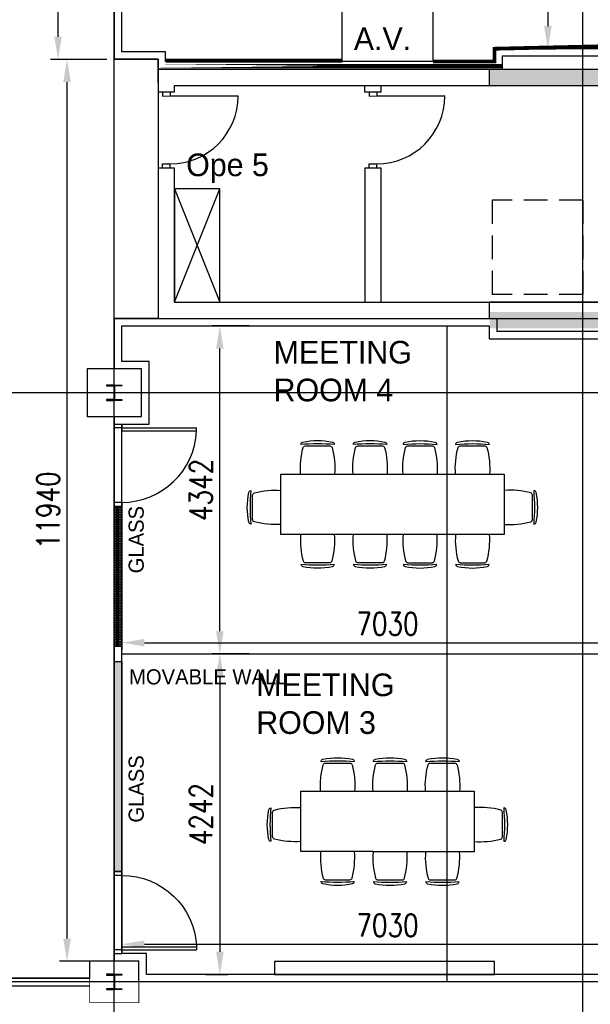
# Model space of a CAD drawing. Header units: millimetres. Extents: x -312551 to 250764, y -35891 to 59426.
# Tile 134 of 256: x -60460 to -52913, y -3087 to 9949. Entities that reach past the tile are written whole.
import ezdxf

# ---------------------------------------------------------------- set-up
doc = ezdxf.new("R2010")
doc.units = ezdxf.units.MM
doc.header["$LTSCALE"] = 2.5
doc.linetypes.add('DASHED2', pattern=[0.375, 0.25, -0.125])
for name, color, linetype in [('FO-00 - FURN$0$FURNITURE', 22, 'Continuous'), ('NF ARCH', 4, 'Continuous'), ('NF-AS BUILT', 7, 'Continuous'), ('NF-AS BUILT DIMS', 4, 'Continuous'), ('NF-GRIDS', 252, 'Continuous'), ('NF-RC', 3, 'Continuous'), ('NF-Steel columns', 6, 'Continuous'), ('NF-TEXT', 1, 'Continuous'), ('REGUS-FURNITURE', 40, 'Continuous'), ('Service ducts', 2, 'Continuous')]:
    doc.layers.add(name, color=color, linetype=linetype)
doc.layers.add('HATCH', color=4, linetype='Continuous', lineweight=13)
doc.styles.add('ROMANS', font='romans.shx', dxfattribs={"width": 0.8})
doc.linetypes.add('ZIGZAG', pattern='A,0.00254,-5.08,[131,ltypeshp.shx,S=5.08,R=0,X=-5.08,Y=0],-10.16,[131,ltypeshp.shx,S=5.08,R=180,X=5.08,Y=0],-5.08', length=20.32254)
doc.dimstyles.new('100NFDIM', dxfattribs={"dimscale": 100, "dimtxt": 3, "dimasz": 3, "dimexe": 1, "dimexo": 1, "dimgap": 1, "dimtad": 1, "dimdec": 0, "dimdsep": 46, "dimtxsty": 'ROMANS', "dimcen": 3, "dimclrd": 4, "dimclre": 4, "dimclrt": 1, "dimaunit": 1, "dimadec": 0, "dimazin": 0, "dimtfac": 1, "dimtdec": 0, "dimtmove": 0, "dimatfit": 3, "dimfxl": 0, "dimtolj": 1, "dimarcsym": 0})
pattern_1 = [(0, (-207992.777, 0), (0, 31.75), []), (0, (-207992.777, 15.875), (0, 31.75), [15.875, -7.9375])]

# ---------------------------------------------------------------- blocks, each defined once
blk = doc.blocks.new('Door')
at = {"layer": 'REGUS-FURNITURE'}
for p, q in [((0, 0), (0.1, 0)), ((0, 0), (0, -0.05)), ((0.1, 0), (0.1, -0.09)), ((0.1, -0.05), (0, -0.05)), ((0.1, -0.05), (1.09, -0.05)), ((0.1, -0.09), (1.09, -0.09)), ((1.09, -0.09), (1.09, -0.05)), ((0.1, -1.036), (0, -1.036)), ((0, -1.086), (0, -1.036)), ((0.1, -1.036), (0.1, -1.086)), ((0, -1.086), (0.1, -1.086))]:
    blk.add_line(p, q, dxfattribs=at)
blk.add_arc((0.1, -0.045), 0.991, 270, 357.3974, dxfattribs=at)
blk = doc.blocks.new('*D167')
at = {"layer": 'Defpoints', "color": 0}
for p in [(-57813, 5894), (-57323, 5894), (-57323, 1552)]:
    blk.add_point(p, dxfattribs=at)
at = {"layer": 'NF-AS BUILT DIMS', "color": 4, "lineweight": -2}
for p, q in [((-57423, 5894), (-57913, 5894)), ((-57813, 1852), (-57813, 5594)), ((-57423, 1552), (-57913, 1552))]:
    blk.add_line(p, q, dxfattribs=at)
at = {"layer": 'NF-AS BUILT DIMS', "color": 4}
for points in [[(-57863, 5594), (-57763, 5594), (-57813, 5894)], [(-57863, 1852), (-57763, 1852), (-57813, 1552)]]:
    blk.add_solid(points, dxfattribs=at)
at = {"layer": 'NF-AS BUILT DIMS', "color": 1, "insert": (-58063, 3723), "char_height": 300, "attachment_point": 5, "rotation": 90, "style": 'ROMANS'}
blk.add_mtext('\\A1;4342', dxfattribs=at)
blk = doc.blocks.new('*D168')
at = {"layer": 'Defpoints', "color": 0}
for p in [(-59110, 2071), (-52080, 2071), (-52080, 1701)]:
    blk.add_point(p, dxfattribs=at)
at = {"layer": 'NF-AS BUILT DIMS', "color": 4, "lineweight": -2}
for p, q in [((-59110, 1971), (-59110, 1601)), ((-52080, 1971), (-52080, 1601)), ((-58810, 1701), (-52380, 1701))]:
    blk.add_line(p, q, dxfattribs=at)
at = {"layer": 'NF-AS BUILT DIMS', "color": 4}
for points in [[(-58810, 1751), (-58810, 1651), (-59110, 1701)], [(-52380, 1751), (-52380, 1651), (-52080, 1701)]]:
    blk.add_solid(points, dxfattribs=at)
at = {"layer": 'NF-AS BUILT DIMS', "color": 1, "insert": (-55595, 1951), "char_height": 300, "attachment_point": 5, "style": 'ROMANS'}
blk.add_mtext('\\A1;7030', dxfattribs=at)
blk = doc.blocks.new('*D172')
at = {"layer": 'Defpoints', "color": 0}
for p in [(-57813, 1552), (-58099, -2691), (-57813, -2691)]:
    blk.add_point(p, dxfattribs=at)
at = {"layer": 'NF-AS BUILT DIMS', "color": 4, "lineweight": -2}
for p, q in [((-57813, 1252), (-57813, -2391)), ((-57999, -2691), (-57713, -2691))]:
    blk.add_line(p, q, dxfattribs=at)
at = {"layer": 'NF-AS BUILT DIMS', "color": 4}
for points in [[(-57863, 1252), (-57763, 1252), (-57813, 1552)], [(-57863, -2391), (-57763, -2391), (-57813, -2691)]]:
    blk.add_solid(points, dxfattribs=at)
at = {"layer": 'NF-AS BUILT DIMS', "color": 1, "insert": (-58063, -569), "char_height": 300, "attachment_point": 5, "rotation": 90, "style": 'ROMANS'}
blk.add_mtext('\\A1;4242', dxfattribs=at)
blk = doc.blocks.new('*D173')
at = {"layer": 'Defpoints', "color": 0}
for p in [(-53892, 28016), (-53892, 9564), (-53474, 9564)]:
    blk.add_point(p, dxfattribs=at)
at = {"layer": 'NF-AS BUILT DIMS', "color": 4, "lineweight": -2}
for p, q in [((-53792, 28016), (-53374, 28016)), ((-53474, 27716), (-53474, 9864)), ((-53792, 9564), (-53374, 9564))]:
    blk.add_line(p, q, dxfattribs=at)
at = {"layer": 'NF-AS BUILT DIMS', "color": 4}
for points in [[(-53524, 27716), (-53424, 27716), (-53474, 28016)], [(-53524, 9864), (-53424, 9864), (-53474, 9564)]]:
    blk.add_solid(points, dxfattribs=at)
at = {"layer": 'NF-AS BUILT DIMS', "color": 1, "insert": (-53724, 18790), "char_height": 300, "attachment_point": 5, "rotation": 90, "style": 'ROMANS'}
blk.add_mtext('\\A1;18452', dxfattribs=at)
blk = doc.blocks.new('*D177')
at = {"layer": 'Defpoints', "color": 0}
for p in [(-59110, -728), (-52080, -728), (-52080, -2291)]:
    blk.add_point(p, dxfattribs=at)
at = {"layer": 'NF-AS BUILT', "color": 4, "lineweight": -2}
for p, q in [((-59110, -828), (-59110, -2391)), ((-52080, -828), (-52080, -2391)), ((-58810, -2291), (-52380, -2291))]:
    blk.add_line(p, q, dxfattribs=at)
at = {"layer": 'NF-AS BUILT', "color": 4}
for points in [[(-58810, -2241), (-58810, -2341), (-59110, -2291)], [(-52380, -2241), (-52380, -2341), (-52080, -2291)]]:
    blk.add_solid(points, dxfattribs=at)
at = {"layer": 'NF-AS BUILT', "color": 1, "insert": (-55595, -2041), "char_height": 300, "attachment_point": 5, "style": 'ROMANS'}
blk.add_mtext('\\A1;7030', dxfattribs=at)
blk = doc.blocks.new('FO-00 - FURN$0$CHAIR')
at = {"layer": 'FO-00 - FURN$0$FURNITURE'}
for p, q in [((-284, 271), (-284, 272)), ((-310, 216), (-537, -16)), ((-592, -42), (-591, -43))]:
    blk.add_line(p, q, dxfattribs=at)
for centre, radius, start, end in [((228, -536), 981, 124.1013, 147.1632), ((1439, -1722), 2636, 130.8442, 140.4203), ((-305, 251), 30, 45.6322, 124.1013), ((-288, 195), 30, 60.471, 135.6322), ((-803, -714), 1075, 41.6185, 60.471), ((-571, -21), 30, 147.1632, 225.6322), ((-515, -37), 30, 135.6322, 210.7935), ((382, 498, 0), 1075, 210.7935, 229.646)]:
    blk.add_arc(centre, radius, start, end, dxfattribs=at)
blk = doc.blocks.new('table-8')
at = {"layer": 'FO-00 - FURN$0$FURNITURE'}
for p, q in [((164052, 2609), (164052, 3409)), ((164052, 3409), (165008, 3409)), ((165008, 3408), (166346, 3408)), ((166346, 3408), (166346, 2608)), ((165008, 2609), (164052, 2609)), ((166346, 2608), (165008, 2608))]:
    blk.add_line(p, q, dxfattribs=at)
at = {"layer": 'FO-00 - FURN$0$FURNITURE', "xscale": -1}
for p, rotation in [((164315, 3409, 0), 45.62262316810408), ((165008, 3408, 0), 45.62262316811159), ((165702, 3408, 0), 45.62262316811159), ((164052, 2743, 0), 135.6226231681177)]:
    blk.add_blockref('FO-00 - FURN$0$CHAIR', p, dxfattribs=dict(at, rotation=rotation))
at = {"layer": 'FO-00 - FURN$0$FURNITURE'}
for p, rotation in [((166346, 2743, 0), 224.3582078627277), ((164314, 2609, 0), 134.3582078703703), ((165008, 2608, 0), 134.3582078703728), ((165702, 2608, 0), 134.3582078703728)]:
    blk.add_blockref('FO-00 - FURN$0$CHAIR', p, dxfattribs=dict(at, rotation=rotation))
blk = doc.blocks.new('table-10')
at = {"layer": 'FO-00 - FURN$0$FURNITURE'}
for p, q in [((159679, 2609), (159679, 3409)), ((159679, 3409), (161084, 3408)), ((161084, 3408), (162634, 3408)), ((162634, 3408), (162634, 2608)), ((161084, 2608), (159679, 2609)), ((162634, 2608), (161084, 2608))]:
    blk.add_line(p, q, dxfattribs=at)
at = {"layer": 'FO-00 - FURN$0$FURNITURE', "xscale": -1}
for p, rotation in [((159941, 3409, 0), 45.62262316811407), ((160635, 3409, 0), 45.62262316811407), ((161296, 3408, 0), 45.62262316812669), ((161990, 3408, 0), 45.62262316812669), ((159679, 2743, 0), 135.6226231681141)]:
    blk.add_blockref('FO-00 - FURN$0$CHAIR', p, dxfattribs=dict(at, rotation=rotation))
at = {"layer": 'FO-00 - FURN$0$FURNITURE'}
for p, rotation in [((162634, 2743, 0), 224.3582078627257), ((159941, 2609, 0), 134.3582078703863), ((160635, 2609, 0), 134.3582078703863), ((161296, 2608, 0), 134.3582078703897), ((161990, 2608, 0), 134.3582078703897)]:
    blk.add_blockref('FO-00 - FURN$0$CHAIR', p, dxfattribs=dict(at, rotation=rotation))
blk = doc.blocks.new('*D229')
at = {"color": 4, "lineweight": -2, "ltscale": 500000}
for p, q in [((-59310, 9424), (-59934, 9424)), ((-59834, -2216), (-59834, 9124)), ((-59310, -2516), (-59934, -2516))]:
    blk.add_line(p, q, dxfattribs=at)
at = {"color": 4, "ltscale": 500000}
for points in [[(-59884, 9124), (-59784, 9124), (-59834, 9424)], [(-59884, -2216), (-59784, -2216), (-59834, -2516)]]:
    blk.add_solid(points, dxfattribs=at)
at = {"layer": 'Defpoints', "color": 0, "ltscale": 500000}
for p in [(-59834, 9424), (-59210, 9424), (-59210, -2516)]:
    blk.add_point(p, dxfattribs=at)
at = {"color": 1, "ltscale": 500000, "insert": (-60084, 3454), "char_height": 300, "attachment_point": 5, "rotation": 90, "style": 'ROMANS'}
blk.add_mtext('\\A1;11940', dxfattribs=at)
blk = doc.blocks.new('*D230')
at = {"color": 4, "lineweight": -2, "ltscale": 500000}
for p, q in [((-59310, 36209), (-60053, 36209)), ((-59953, 9724), (-59953, 35909)), ((-59310, 9424), (-60053, 9424))]:
    blk.add_line(p, q, dxfattribs=at)
at = {"color": 4, "ltscale": 500000}
for points in [[(-60003, 35909), (-59903, 35909), (-59953, 36209)], [(-60003, 9724), (-59903, 9724), (-59953, 9424)]]:
    blk.add_solid(points, dxfattribs=at)
at = {"layer": 'Defpoints', "color": 0, "ltscale": 500000}
for p in [(-59953, 36209), (-59210, 36209), (-59210, 9424)]:
    blk.add_point(p, dxfattribs=at)
at = {"color": 1, "ltscale": 500000, "insert": (-60203, 22817), "char_height": 300, "attachment_point": 5, "rotation": 90, "style": 'ROMANS'}
blk.add_mtext('\\A1;26785', dxfattribs=at)

msp = doc.modelspace()

# ---------------------------------------------------------------- hatches: boundary and pattern name
at = {"ltscale": 500000}
h = msp.add_hatch(dxfattribs=at)
h.set_pattern_fill('BRASS', color=8, scale=5, style=0)
h.set_pattern_definition(pattern_1)
h.paths.add_polyline_path([(-59110, 3508.5), (-59210, 3508.5), (-59210, 1652), (-59110, 1652)])
h = msp.add_hatch(dxfattribs=at)
h.set_pattern_fill('BRASS', color=8, scale=5, style=0)
h.set_pattern_definition(pattern_1)
h.paths.add_polyline_path([(-59210, -1329.5), (-59110, -1329.5), (-59110, 1452), (-59210, 1452)])
at = {"layer": 'HATCH'}
h = msp.add_hatch(dxfattribs=at)
h.set_pattern_fill('AR-CONC', color=8, scale=20, style=0)
h.set_pattern_definition([(50, (-2279514.51, -4242329.36), (143.4520365, -12.550427), [15, -165]), (355, (-2279514.51, -4242329.36), (-27.7502667, 150.4384267), [12, -132]), (100.4514, (-2279502.56, -4242330.4), (115.7018763, 137.8879084), [12.748038, -140.2284224]), (46.1842, (-2279514.51, -4242289.36), (213.44821, -33.103803), [22.5, -247.5]), (96.6356, (-2279496.73, -4242292.12), (186.932541, 194.823574), [19.122058, -210.3426]), (351.1842, (-2279514.51, -4242289.36), (186.932389, 194.82372), [18, -198]), (21, (-2279494.51, -4242299.36), (119.3814104, -80.523778), [15, -165]), (326, (-2279494.51, -4242299.36), (48.6630664, 145.030009), [12, -132]), (71.4514, (-2279484.57, -4242306.07), (168.0445257, 64.5060993), [12.748038, -140.2284224]), (37.5, (-2279514.514, -4242329.356), (2.43197106, 66.57877077), [0, -130.4, 0, -134, 0, -132.5]), (7.5, (-2279514.514, -4242329.356), (52.6139075, 78.8823424), [0, -76.4, 0, -127.4, 0, -50.5]), (327.5, (-2279559.114, -4242329.356), (106.76448723, -4.51097435), [0, -50, 0, -156, 0, -207]), (317.5, (-2279579.11, -4242329.36), (116.6372339, 20.0209965), [0, -65, 0, -103.6, 0, -147])])
h.paths.add_polyline_path([(-48535, 9294.5), (-50335, 9294.5), (-50335, 9079.5), (-48535, 9079.5)])
h.paths.add_polyline_path([(-50335, 9294.5), (-52135, 9294.5), (-52135, 9079.5), (-50335, 9079.5)])
h.paths.add_polyline_path([(-52135, 9294.5), (-53010, 9294.5), (-53010, 9079.5), (-52135, 9079.5)])
h.paths.add_polyline_path([(-53010, 9294.5), (-54245, 9294.5), (-54245, 9079.5), (-53010, 9079.5)])
h.paths.add_polyline_path([(-53010, 6079.5), (-54245, 6079.5), (-54245, 5864.5), (-53010, 5864.5)])
h.paths.add_polyline_path([(-52135, 6079.5), (-53010, 6079.5), (-53010, 5864.5), (-52135, 5864.5)])
h.paths.add_polyline_path([(-50335, 6079.5), (-52135, 6079.5), (-52135, 5864.5), (-50335, 5864.5)])
h.paths.add_polyline_path([(-48535, 6079.5), (-50335, 6079.5), (-50335, 5864.5), (-48535, 5864.5)])

# ---------------------------------------------------------------- linework, layer by layer
at = {"color": 8, "ltscale": 500000}
for p, q in [((-57090.2, 9394.5), (-57837, 9394.5)), ((-54810.8, 5894.5), (-54810.8, -2790.5)), ((-61055.3, -2740.5), (-59535, -2740.5)), ((-61055.3, -2840.5), (-59535, -2840.5))]:
    msp.add_line(p, q, dxfattribs=at)
msp.add_lwpolyline([(-61210, 14120.3), (-59224, 14120.3), (-59224, 13242), (-59535, 13242), (-59535, 12377), (-59210, 12377), (-59210, 9424.5), (-58630, 9424.5), (-58630, 5994.5), (-59210, 5994.5), (-59210, 5324.5), (-59570, 5324.5), (-59570, 4694.5), (-59210, 4694.5), (-59210, -2515.5), (-59535, -2515.5), (-59535, -2740.5), (-61055.3, -2740.5), (-61055.3, 5059.5), (-61210, 5059.5), (-61210, 7903), (-61210, 14120.3)], dxfattribs=at)
for points in [[(-56195, 10094.5), (-54995, 10094.5), (-54995, 9394.5), (-56195, 9394.5)], [(-59210, 3508.5), (-59110, 3508.5), (-59110, 1652), (-59210, 1652)], [(-59110, -1329.5), (-59210, -1329.5), (-59210, 1452), (-59110, 1452)], [(-57090.2, -2690.5), (-54180, -2690.5), (-54180, -2520.5), (-57090.2, -2520.5)]]:
    msp.add_lwpolyline(points, close=True, dxfattribs=at)
at = {"color": 8, "const_width": 50}
for points in [[(-54995, 9394.5), (-54180, 9394.5), (-54180, 9564.5), (-52131.4, 9611.2)], [(-58530, 9406.3), (-56195, 9406.3)]]:
    msp.add_lwpolyline(points, dxfattribs=at)
at = {"color": 8, "ltscale": 500000, "const_width": 50}
msp.add_lwpolyline([(-58630, 9336.2), (-54080, 9336.2), (-54080, 9336.2), (-58630, 9336.2)], close=True, dxfattribs=at)
at = {"layer": 'NF ARCH', "color": 8}
for p, q in [((-58630, 9118.5), (-58630, 9424.5)), ((-58630, 9294.5), (-54245, 9294.5)), ((-58415, 9079.5), (-55897.3, 9079.5)), ((-58415, 8988.8), (-58415, 9079.5)), ((-55897.2, 8988.5), (-55897.3, 9079.5)), ((-55897.3, 9079.5), (-54245, 9079.5)), ((-55679.3, 8988.8), (-55679.3, 9079.5)), ((-55030, 9079.5), (-47635, 9079.5)), ((-55030, 9079.5), (-47635, 9079.5)), ((-58415, 8988.8), (-58630, 8988.5)), ((-58570.9, 8938.6), (-58470.9, 8938.7)), ((-58570.8, 8988.6), (-58570.8, 8938.6)), ((-58471, 8988.7), (-58470.9, 8938.7)), ((-58470.9, 8938.7), (-57570.9, 8939.8)), ((-55679.3, 8988.8), (-55897.2, 8988.5)), ((-55838.3, 8988.6), (-55838.2, 8938.6)), ((-55838.2, 8938.6), (-55738.2, 8938.7)), ((-55738.3, 8988.7), (-55738.2, 8938.7)), ((-55738.2, 8938.7), (-54838.2, 8939.8)), ((-58415, 7984.7), (-58628.7, 7984.4)), ((-58569.8, 8038.6), (-58469.8, 8038.7)), ((-58569.7, 7984.5), (-58569.8, 8038.6)), ((-58469.6, 7984.7), (-58469.6, 8038.7)), ((-58415, 6209.5), (-58415, 7984.7)), ((-55679.3, 7984.7), (-55896, 7984.4)), ((-55896, 7984.4), (-55896, 6209.5)), ((-55837.1, 8038.6), (-55737.1, 8038.7)), ((-55836.8, 7984.5), (-55836.9, 8038.6)), ((-55736.8, 7984.7), (-55736.9, 8038.7)), ((-55679.3, 6209.5), (-55679.3, 7984.7)), ((-58415, 6209.5), (-55896, 6209.5)), ((-55896, 6209.5), (-54245, 6209.5)), ((-55030, 6209.5), (-47635, 6209.5)), ((-55030, 6209.5), (-47635, 6209.5)), ((-55245, 5994.5), (-47635, 5994.5)), ((-55245, 5994.5), (-47635, 5994.5))]:
    msp.add_line(p, q, dxfattribs=at)
for centre in [(-58470.9, 8938.7), (-55738.2, 8938.7)]:
    msp.add_arc(centre, 900, 270.0729, 0.0729, dxfattribs=at)
at = {"layer": 'NF-AS BUILT', "color": 8}
for points in [[(-51980, 12494.5), (-51980, 9684.5), (-51990, 9684.5), (-51990, 9464.5), (-54080, 9464.5), (-54080, 9294.5), (-58630, 9294.5), (-58630, 9424.5), (-59210, 9424.5), (-59210, 12377)], [(-52080, 12394.5), (-52080, 9784.5), (-52090, 9784.5), (-52090, 9564.5), (-54180, 9564.5), (-54180, 9394.5), (-58530, 9394.5), (-58530, 9524.5), (-59110, 9524.5), (-59110, 12277)], [(-52480, -2790.5), (-58885, -2790.5), (-58885, -2515.5), (-59210, -2515.5), (-59210, -2515.5), (-59210, -2515.5), (-59210, -2515.5), (-59210, -2515.5), (-59210, 1159.5), (-59210, 4694.5), (-58850, 4694.5), (-58850, 5324.5), (-59210, 5324.5), (-59210, 5994.5), (-54150, 5994.5), (-54150, 5824.5), (-51980, 5824.5)]]:
    msp.add_lwpolyline(points, dxfattribs=at)
at = {"layer": 'NF-AS BUILT', "color": 8, "const_width": 10}
msp.add_lwpolyline([(-51980, 5994.5), (-51980, 5824.5), (-54150, 5824.5), (-54150, 5994.5), (-58630, 5994.5), (-58630, 9294.5), (-54080, 9294.5), (-54080, 9464.5), (-51990, 9464.5), (-51990, 9684.5), (-51550, 9684.5)], dxfattribs=at)
at = {"layer": 'NF-AS BUILT', "color": 8}
msp.add_lwpolyline([(-52080, 1159.5), (-52080, -2385.5), (-52349.1, -2385.5), (-52349.1, -2485.5), (-52580, -2485.5), (-52580, -2690.5), (-58785, -2690.5), (-58785, -2415.5), (-59110, -2415.5), (-59110, 1159.5), (-59110, 4594.5), (-58750, 4594.5), (-58750, 5424.5), (-59110, 5424.5), (-59110, 5894.5), (-54250, 5894.5), (-54250, 5724.5), (-52078.5, 5724.5), (-52071.5, 5262.1), (-52400, 5262.1), (-52400, 4756.8), (-52080, 4756.8)], close=True, dxfattribs=at)
at = {"layer": 'NF-AS BUILT', "color": 8, "const_width": 10}
for points in [[(-59570, 5324.5), (-58850, 5324.5), (-58850, 4694.5), (-59570, 4694.5)], [(-59535, -2515.5), (-58885, -2515.5), (-58885, -3065.5), (-59535, -3065.5)]]:
    msp.add_lwpolyline(points, close=True, dxfattribs=at)
at = {"layer": 'NF-AS BUILT', "color": 8, "linetype": 'ZIGZAG', "ltscale": 0.1}
msp.add_lwpolyline([(-59110, 1552), (-51980, 1552)], dxfattribs=at)
at = {"layer": 'NF-GRIDS', "color": 8}
for p, q in [((-59210, -27784), (-59210, 58409.3)), ((-53010, -31409.4), (-53010, 58409.3)), ((-43443, 5009.5), (-77642.7, 5009.5)), ((-43443, -2790.5), (-77642.7, -2790.5))]:
    msp.add_line(p, q, dxfattribs=at)
at = {"layer": 'NF-RC', "color": 8}
for p, q in [((-47635, 6209.5), (-54245, 6209.5)), ((-54245, 5994.5), (-47635, 5994.5))]:
    msp.add_line(p, q, dxfattribs=at)
for points in [[(-54245, 9079.5), (-54245, 9294.5), (-47635, 9294.5)], [(-54245, 9079.5), (-54245, 9079.5), (-47635, 9079.5)], [(-54245, 5994.5), (-54245, 6209.5)]]:
    msp.add_lwpolyline(points, dxfattribs=at)
at = {"layer": 'NF-Steel columns', "color": 8}
for points in [[(-59210, 5111.1), (-59311.6, 5111.1), (-59311.6, 5100.1), (-59224.3, 5100.1, -0.4142136), (-59213.6, 5089.4), (-59213.6, 4929.6, -0.4142136), (-59224.3, 4918.9), (-59311.6, 4918.9), (-59311.6, 4907.9), (-59210, 4907.9)], [(-59210, 5111.1), (-59108.4, 5111.1), (-59108.4, 5100.1), (-59195.6, 5100.1, 0.4142136), (-59206.3, 5089.4), (-59206.3, 4929.6, 0.4142136), (-59195.6, 4918.9), (-59108.4, 4918.9), (-59108.4, 4907.9), (-59210, 4907.9)], [(-59210, -2688.9), (-59311.6, -2688.9), (-59311.6, -2699.9), (-59224.3, -2699.9, -0.4142136), (-59213.6, -2710.6), (-59213.6, -2870.4, -0.4142136), (-59224.3, -2881.1), (-59311.6, -2881.1), (-59311.6, -2892.1), (-59210, -2892.1)], [(-59210, -2688.9), (-59108.4, -2688.9), (-59108.4, -2699.9), (-59195.6, -2699.9, 0.4142136), (-59206.3, -2710.6), (-59206.3, -2870.4, 0.4142136), (-59195.6, -2881.1), (-59108.4, -2881.1), (-59108.4, -2892.1), (-59210, -2892.1)]]:
    msp.add_lwpolyline(points, format="xyb", dxfattribs=at)
at = {"layer": 'Service ducts', "color": 8, "linetype": 'DASHED2', "ltscale": 500}
for p, q in [((-54210, 7559.5), (-54210, 6309.5)), ((-53010, 7559.5), (-54210, 7559.5)), ((-53010, 7559.5), (-53010, 6309.5)), ((-53010, 6309.5), (-54210, 6309.5))]:
    msp.add_line(p, q, dxfattribs=at)
at = {"layer": 'Service ducts', "color": 8}
msp.add_lwpolyline([(-58415, 6209.5), (-57815, 6209.5), (-57815, 7709.5), (-58415, 7709.5), (-58415, 6209.5), (-57815, 7709.5), (-58415, 7709.5), (-57815, 6209.5)], dxfattribs=at)

# ---------------------------------------------------------------- block references
at = {"color": 8}
for name, p in [('table-10', (-216685.4, 525)), ('table-8', (-220794.1, -3674.4))]:
    msp.add_blockref(name, p, dxfattribs=at)
at = {"layer": 'NF-AS BUILT', "color": 8, "xscale": 1000, "yscale": 1000, "zscale": 1000}
msp.add_blockref('Door', (-59210, 4594.5), dxfattribs=at)
at = {"layer": 'NF-AS BUILT', "color": 8, "xscale": -1000, "yscale": 1000, "zscale": 1000, "rotation": 180}
msp.add_blockref('Door', (-59210, -2415.5), dxfattribs=at)

# ---------------------------------------------------------------- texts
at = {"layer": 'NF-TEXT', "color": 8, "width": 2089.638, "attachment_point": 1}
for s, insert, char_height in [('A.V.', (-56040.9, 9846.4), 300), ('MEETING ROOM 4', (-57101.6, 5696.6), 300), ('MOVABLE WALL', (-59014.2, 1348.7), 200), ('MEETING ROOM 3', (-57331.3, 1293.3), 300)]:
    msp.add_mtext(s, dxfattribs=dict(at, insert=insert, char_height=char_height))
at = {"layer": 'NF-TEXT', "color": 8, "char_height": 200, "width": 2089.638, "attachment_point": 1, "rotation": 90}
for insert in [(-59019.7, 2545.1), (-59019.7, -755.6)]:
    msp.add_mtext(' GLASS', dxfattribs=dict(at, insert=insert))
at = {"layer": 'Service ducts', "color": 8, "insert": (-58257.8, 8177.5), "char_height": 300, "width": 3421.538, "attachment_point": 1}
msp.add_mtext('Ope 5', dxfattribs=at)

# ---------------------------------------------------------------- dimensions: what is measured, and where the dimension line sits
at = {"ltscale": 500000}
for base, p1, p2, picture, middle in [((-59952.6, 36209.5), (-59210, 9424.5), (-59210, 36209.5), '*D230', (-60202.6, 22817)), ((-59834, 9424.5), (-59210, -2515.5), (-59210, 9424.5), '*D229', (-60084, 3454.5))]:
    dim = msp.add_linear_dim(base=base, p1=p1, p2=p2, angle=90, dimstyle='100NFDIM', dxfattribs=at)
    dim.commit()
    dim.dimension.update_dxf_attribs({"geometry": picture, "text_midpoint": middle})
at = {"layer": 'NF-AS BUILT', "color": 8}
dim = msp.add_linear_dim(base=(-52080, -2291.5), p1=(-59110, -728), p2=(-52080, -728), dimstyle='100NFDIM', dxfattribs=at)
dim.commit()
dim.dimension.update_dxf_attribs({"geometry": '*D177', "text_midpoint": (-55595, -2041.5)})
at = {"layer": 'NF-AS BUILT DIMS', "color": 8}
for base, p1, p2, picture, middle in [((-53473.9, 9564.5), (-53891.9, 28016.2), (-53891.9, 9564.5), '*D173', (-53723.9, 18790.3)), ((-57812.5515602, 5894.4742589), (-57323.4072706, 1551.974259), (-57323.4072706, 5894.4742589), '*D167', (-58062.5515602, 3723.224259)), ((-57812.5515602, -2690.525741), (-57812.5515602, 1551.974259), (-58098.625925, -2690.525741), '*D172', (-58062.5515602, -569.275741))]:
    dim = msp.add_linear_dim(base=base, p1=p1, p2=p2, angle=90, dimstyle='100NFDIM', dxfattribs=at)
    dim.commit()
    dim.dimension.update_dxf_attribs({"geometry": picture, "text_midpoint": middle})
dim = msp.add_linear_dim(base=(-52080, 1700.7), p1=(-59110, 2070.7), p2=(-52080, 2070.7), dimstyle='100NFDIM', dxfattribs=at)
dim.commit()
dim.dimension.update_dxf_attribs({"geometry": '*D168', "text_midpoint": (-55595, 1950.7)})

doc.saveas('drawing.dxf')
